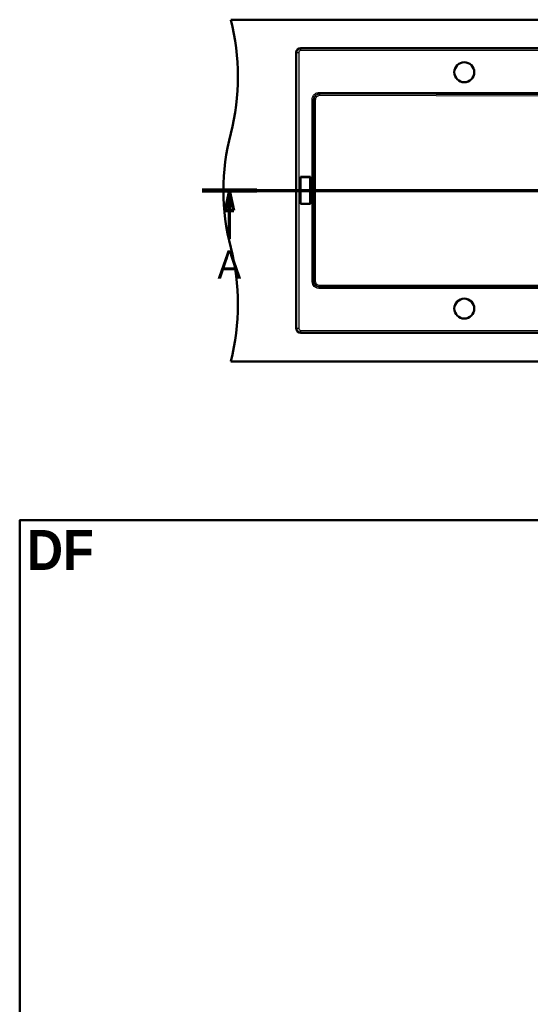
# Model space of a CAD drawing. Header units: millimetres. Extents: x 0 to 2100, y 0 to 3899.
# Tile 40 of 45: x 100 to 996, y 2020 to 3749. Entities that reach past the tile are written whole.
import ezdxf

# ---------------------------------------------------------------- set-up
doc = ezdxf.new("R2010")
doc.units = ezdxf.units.MM
doc.header["$LTSCALE"] = 10
doc.linetypes.add('CHAIN', pattern=[0.3543, 0.2362, -0.0295, 0.0591, -0.0295])
doc.linetypes.add('LONG_DASH_DOTTED', pattern=[0.3001, 0.2362, -0.0295, 0.0049, -0.0295])
for name, color, linetype, lineweight in [('Section View Lines(ISO)', 7, 'LONG_DASH_DOTTED', 70), ('Sketch Geometry(ISO)', 7, 'Continuous', 50), ('Symbols(ISO)', 7, 'Continuous', 25), ('Visible Edges(ISO)', 7, 'Continuous', 50), ('Visible Tangent Edges(ISO)', 7, 'Continuous', 25)]:
    doc.layers.add(name, color=color, linetype=linetype, lineweight=lineweight)
doc.styles.add('Text_5.0mm', font='arial.ttf', dxfattribs={"width": 0.9})
doc.styles.add('Text__5.0mm', font='arial.ttf', dxfattribs={"width": 0.9})

# ---------------------------------------------------------------- blocks, each defined once
blk = doc.blocks.new('2dTransSection0')
at = {"layer": 'Section View Lines(ISO)', "linetype": 'CHAIN', "ltscale": 42.879265}
blk.add_line((42.02, 344.88), (173.15, 344.88), dxfattribs=at)
at = {"layer": 'Section View Lines(ISO)', "linetype": 'Continuous', "lineweight": 140}
for p, q in [((42.02, 344.88), (51.61, 344.88)), ((163.56, 344.88), (173.15, 344.88))]:
    blk.add_line(p, q, dxfattribs=at)
at = {"layer": 'Section View Lines(ISO)', "linetype": 'Continuous'}
for p, q in [((46.82, 344.88), (46.07, 341.38)), ((46.82, 341.38), (46.82, 344.88)), ((47.57, 341.38), (46.82, 344.88)), ((168.35, 344.88), (167.6, 341.38)), ((168.35, 341.38), (168.35, 344.88)), ((169.1, 341.38), (168.35, 344.88)), ((46.07, 341.38), (47.57, 341.38)), ((46.82, 336.39), (46.82, 341.38)), ((167.6, 341.38), (169.1, 341.38)), ((168.35, 336.39), (168.35, 341.38))]:
    blk.add_line(p, q, dxfattribs=at)
at = {"layer": 'Section View Lines(ISO)', "linetype": 'Continuous', "flags": 128}
for points in [[(47.57, 341.38), (46.82, 344.88), (46.07, 341.38), (47.57, 341.38)], [(169.1, 341.38), (168.35, 344.88), (167.6, 341.38), (169.1, 341.38)]]:
    blk.add_lwpolyline(points, dxfattribs=at)
at = {"layer": 'Section View Lines(ISO)'}
for points in [[(47.57, 341.38), (46.82, 344.88), (46.07, 341.38), (47.57, 341.38)], [(169.1, 341.38), (168.35, 344.88), (167.6, 341.38), (169.1, 341.38)]]:
    blk.add_solid(points, dxfattribs=at)
at = {"layer": 'Section View Lines(ISO)', "char_height": 5, "attachment_point": 7, "style": 'Text__5.0mm'}
for insert in [(44.71, 329.38), (166.24, 329.38)]:
    blk.add_mtext('A', dxfattribs=dict(at, insert=insert))
blk = doc.blocks.new('Borders Default Border')
at = {"layer": 'Sketch Geometry(ISO)', "flags": 128}
blk.add_lwpolyline([(10, 10), (10, 287), (200, 287), (200, 10), (10, 10)], dxfattribs=at)

msp = doc.modelspace()

# ---------------------------------------------------------------- linework, layer by layer
at = {"layer": 'Visible Edges(ISO)'}
for p, q in [((470.41, 3748.8), (1670.41, 3748.8)), ((585.41, 3207.01), (585.41, 3691.01)), ((593.41, 3699.01), (1547.41, 3699.01)), ((593, 3472.68), (593.17, 3472.51)), ((593, 3425.33), (593, 3472.68)), ((593, 3472.68), (610.2, 3472.68)), ((593.17, 3472.51), (610.02, 3472.51)), ((593.17, 3425.51), (593.17, 3472.51)), ((610.02, 3472.51), (610.2, 3472.68)), ((610.02, 3472.51), (610.02, 3425.51)), ((610.2, 3472.68), (610.2, 3425.33)), ((593, 3425.33), (593.17, 3425.51)), ((610.2, 3425.33), (593, 3425.33)), ((610.02, 3425.51), (593.17, 3425.51)), ((610.2, 3425.33), (610.02, 3425.51)), ((1547.41, 3199.01), (593.41, 3199.01)), ((470.41, 3148.8), (1670.41, 3148.8))]:
    msp.add_line(p, q, dxfattribs=at)
for centre in [(880.41, 3656.51), (880.41, 3241.51)]:
    msp.add_circle(centre, 17.5, dxfattribs=at)
for centre, radius, start, end in [((83.12, 3648.8), 400, 345.52249, 14.47751), ((593.41, 3691.01), 8, 90, 180), ((857.71, 3448.8), 400, 165.52249, 194.47751), ((83.12, 3248.8), 400, 345.52249, 14.47751), ((593.41, 3207.01), 8, 180, 270)]:
    msp.add_arc(centre, radius, start, end, dxfattribs=at)
at = {"layer": 'Visible Tangent Edges(ISO)'}
for p, q in [((585.71, 3691.01), (585.41, 3691.01)), ((585.71, 3691.01), (585.71, 3207.01)), ((585.71, 3691.01), (589.7, 3691.01)), ((589.7, 3691.01), (589.7, 3207.01)), ((593.41, 3699.01), (593.41, 3698.71)), ((1547.41, 3698.71), (593.41, 3698.71)), ((593.41, 3694.72), (593.41, 3698.71)), ((1547.41, 3694.72), (593.41, 3694.72)), ((625.57, 3618.51), (625.57, 3620.92)), ((625.57, 3620.92), (1065.76, 3620.92)), ((625.57, 3618.51), (626.21, 3617.87)), ((625.57, 3618.51), (1065.76, 3618.51)), ((1066.29, 3614.43), (626.19, 3615.45)), ((1066.31, 3616.84), (626.21, 3617.87)), ((615.91, 3608.85), (613.5, 3608.85)), ((613.5, 3289.16), (613.5, 3608.85)), ((615.91, 3289.16), (615.91, 3608.85)), ((615.91, 3608.85), (616.53, 3608.23)), ((616.53, 3608.23), (616.53, 3289.78)), ((618.93, 3608.23), (616.53, 3608.23)), ((618.93, 3608.23), (618.93, 3289.78)), ((615.91, 3289.16), (613.5, 3289.16)), ((616.53, 3289.78), (615.91, 3289.16)), ((618.93, 3289.78), (616.53, 3289.78)), ((626.21, 3280.14), (625.57, 3279.5)), ((625.57, 3279.5), (625.57, 3277.09)), ((625.57, 3279.5), (1065.76, 3279.5)), ((1065.76, 3277.09), (625.57, 3277.09)), ((626.19, 3282.56), (1066.29, 3283.58)), ((1066.31, 3281.17), (626.21, 3280.14)), ((585.71, 3207.01), (585.41, 3207.01)), ((585.71, 3207.01), (589.7, 3207.01)), ((593.41, 3199.3), (593.41, 3203.29)), ((593.41, 3203.29), (1547.41, 3203.29)), ((593.41, 3199.3), (593.41, 3199.01)), ((593.41, 3199.3), (1547.41, 3199.3))]:
    msp.add_line(p, q, dxfattribs=at)
for centre, start, end in [((593.41, 3691.01), 90, 180), ((593.41, 3207.01), 180, 270)]:
    msp.add_arc(centre, 7.7, start, end, dxfattribs=at)
for centre, major_axis, start_param, end_param in [((626.21, 3615.45), (0.01, 2.5), 0.2618095, 1.5708162), ((626.21, 3282.56), (0.01, -2.5), 4.7123691, 6.0213758)]:
    msp.add_ellipse(centre, major_axis=major_axis, ratio=0.0086953, start_param=start_param, end_param=end_param, dxfattribs=at)
for points, knots in [([(593.41, 3694.72), (592.6, 3694.72), (591.68, 3694.41), (590.98, 3693.81), (590.91, 3693.75), (590.85, 3693.69), (590.79, 3693.63), (590.07, 3692.91), (589.7, 3691.89), (589.7, 3691.01)], [0, 0, 0, 0, 0.4576199, 0.4576199, 0.4576199, 0.5, 0.5, 0.5, 1, 1, 1, 1]), ([(613.5, 3608.85), (613.5, 3610.09), (613.67, 3611.31), (614.04, 3612.53), (614.15, 3612.88), (614.27, 3613.22), (614.41, 3613.57), (614.76, 3614.42), (615.22, 3615.26), (615.83, 3616.1), (616.13, 3616.5), (616.45, 3616.89), (616.81, 3617.26), (617.5, 3617.98), (618.33, 3618.67), (619.39, 3619.28), (619.75, 3619.49), (620.12, 3619.69), (620.53, 3619.87), (621.02, 3620.09), (621.55, 3620.28), (622.14, 3620.45), (622.42, 3620.53), (622.71, 3620.6), (623, 3620.66), (623.82, 3620.83), (624.69, 3620.92), (625.57, 3620.92)], [0, 0, 0, 0, 0.25, 0.25, 0.25, 0.3217869, 0.3217869, 0.3217869, 0.5, 0.5, 0.5, 0.5856762, 0.5856762, 0.5856762, 0.75, 0.75, 0.75, 0.8059642, 0.8059642, 0.8059642, 0.875, 0.875, 0.875, 0.907607, 0.907607, 0.907607, 1, 1, 1, 1]), ([(615.91, 3608.85), (615.89, 3610.16), (616.12, 3611.47), (617.04, 3613.77), (617.68, 3614.79), (619.34, 3616.52), (620.36, 3617.23), (622.12, 3617.99), (622.79, 3618.19), (624.17, 3618.46), (624.87, 3618.52), (625.57, 3618.51)], [0, 0, 0, 0, 0.2542503, 0.2542503, 0.4871562, 0.4871562, 0.7271074, 0.7271074, 0.8637527, 0.8637527, 1, 1, 1, 1]), ([(626.21, 3617.87), (624.81, 3617.85), (623.4, 3617.53), (621.03, 3616.42), (620.04, 3615.71), (618.49, 3614.08), (617.89, 3613.2), (617.16, 3611.62), (616.93, 3610.96), (616.63, 3609.61), (616.54, 3608.92), (616.53, 3608.23)], [0, 0, 0, 0, 0.2810579, 0.2810579, 0.5176915, 0.5176915, 0.7239988, 0.7239988, 0.8617784, 0.8617784, 1, 1, 1, 1]), ([(626.19, 3615.45), (625.12, 3615.46), (624.05, 3615.24), (623.07, 3614.79), (622.34, 3614.45), (621.66, 3613.99), (621.07, 3613.42), (621.01, 3613.36), (620.95, 3613.3), (620.89, 3613.23), (620.35, 3612.67), (619.9, 3612), (619.58, 3611.29), (619.36, 3610.81), (619.2, 3610.31), (619.09, 3609.79), (619.02, 3609.46), (618.97, 3609.12), (618.95, 3608.78), (618.93, 3608.6), (618.93, 3608.41), (618.93, 3608.23)], [0, 0, 0, 0, 0.2849791, 0.2849791, 0.2849791, 0.5, 0.5, 0.5, 0.5230219, 0.5230219, 0.5230219, 0.7280655, 0.7280655, 0.7280655, 0.8640185, 0.8640185, 0.8640185, 0.9519705, 0.9519705, 0.9519705, 1, 1, 1, 1]), ([(625.57, 3277.09), (624.38, 3277.09), (623.18, 3277.27), (622.14, 3277.56), (621.69, 3277.69), (621.26, 3277.84), (620.85, 3278.01), (619.28, 3278.65), (618.11, 3279.49), (617.16, 3280.4), (616, 3281.52), (615.22, 3282.69), (614.65, 3283.91), (614.62, 3283.98), (614.58, 3284.05), (614.55, 3284.12), (614.35, 3284.57), (614.18, 3285.03), (614.04, 3285.48), (613.93, 3285.85), (613.84, 3286.22), (613.76, 3286.59), (613.58, 3287.44), (613.5, 3288.3), (613.5, 3289.16)], [0, 0, 0, 0, 0.125, 0.125, 0.125, 0.1792922, 0.1792922, 0.1792922, 0.3877436, 0.3877436, 0.3877436, 0.6417083, 0.6417083, 0.6417083, 0.6558257, 0.6558257, 0.6558257, 0.75, 0.75, 0.75, 0.825982, 0.825982, 0.825982, 1, 1, 1, 1]), ([(625.57, 3279.5), (624.26, 3279.48), (622.95, 3279.71), (620.65, 3280.63), (619.63, 3281.28), (617.9, 3282.93), (617.19, 3283.96), (616.43, 3285.72), (616.22, 3286.39), (615.96, 3287.76), (615.9, 3288.46), (615.91, 3289.16)], [0, 0, 0, 0, 0.2542503, 0.2542503, 0.4871562, 0.4871562, 0.7271074, 0.7271074, 0.8637527, 0.8637527, 1, 1, 1, 1]), ([(616.53, 3289.78), (616.56, 3288.38), (616.88, 3286.97), (618, 3284.6), (618.72, 3283.61), (620.35, 3282.08), (621.23, 3281.48), (623.45, 3280.47), (624.83, 3280.16), (626.21, 3280.14)], [0, 0, 0, 0, 0.28112262, 0.28112262, 0.51779472, 0.51779472, 0.7240265, 0.7240265, 1, 1, 1, 1]), ([(618.93, 3289.78), (618.93, 3288.71), (619.15, 3287.64), (619.6, 3286.67), (619.86, 3286.13), (620.18, 3285.61), (620.56, 3285.15), (620.72, 3284.96), (620.89, 3284.77), (621.07, 3284.59), (621.1, 3284.56), (621.14, 3284.53), (621.17, 3284.49), (621.75, 3283.96), (622.41, 3283.52), (623.13, 3283.2), (624.09, 3282.77), (625.14, 3282.55), (626.19, 3282.56)], [0, 0, 0, 0, 0.2765404, 0.2765404, 0.2765404, 0.4329183, 0.4329183, 0.4329183, 0.5, 0.5, 0.5, 0.5125571, 0.5125571, 0.5125571, 0.7205703, 0.7205703, 0.7205703, 1, 1, 1, 1]), ([(589.7, 3207.01), (589.7, 3206.19), (590, 3205.27), (590.61, 3204.57), (590.67, 3204.51), (590.73, 3204.44), (590.79, 3204.38), (591.51, 3203.66), (592.53, 3203.29), (593.41, 3203.29)], [0, 0, 0, 0, 0.457619, 0.457619, 0.457619, 0.4999999, 0.4999999, 0.4999999, 1, 1, 1, 1])]:
    msp.add_open_spline(points, degree=3, knots=knots, dxfattribs=at)

# ---------------------------------------------------------------- block references
at = {"xscale": 10, "yscale": 10, "zscale": 10}
msp.add_blockref('Borders Default Border', (0, 0), dxfattribs=at)
at = {"layer": 'Section View Lines(ISO)', "xscale": 10, "yscale": 10, "zscale": 10}
msp.add_blockref('2dTransSection0', (0, 0), dxfattribs=at)

# ---------------------------------------------------------------- texts
at = {"layer": 'Symbols(ISO)', "color": 7, "insert": (112.55, 2817.7), "char_height": 70, "width": 117.2713, "attachment_point": 4, "style": 'Text_5.0mm'}
msp.add_mtext('{\\fArial|b1|i0;\\H70.0000;DF}', dxfattribs=at)

doc.saveas('drawing.dxf')
